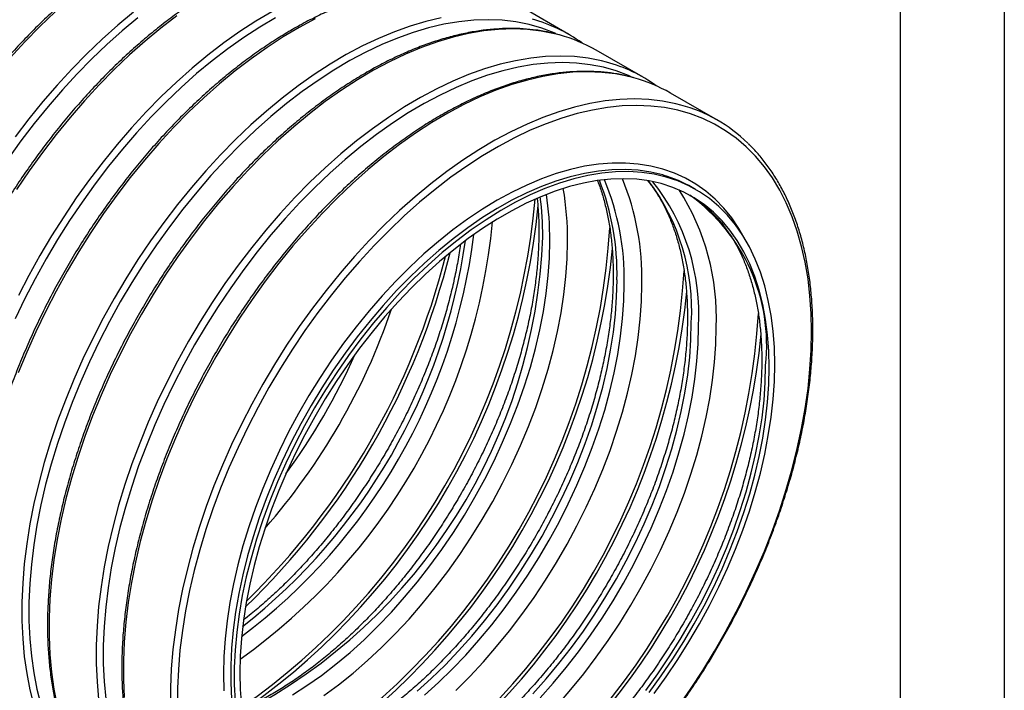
# Model space of a CAD drawing. Header units: millimetres. Extents: x 0 to 140, y 0 to 108.
# Tile 6 of 7: x 110 to 140, y 72 to 92. Entities that reach past the tile are written whole.
import ezdxf

# ---------------------------------------------------------------- set-up
doc = ezdxf.new("R2010")
doc.units = ezdxf.units.MM
doc.header["$LTSCALE"] = 0.5
doc.layers.add('TEXT', color=140, linetype='Continuous', lineweight=25)

msp = doc.modelspace()

# ---------------------------------------------------------------- linework, layer by layer
at = {"color": 7, "linetype": 'Continuous'}
msp.add_line((139.701, 107.951), (139.701, 0.001), dxfattribs=at)
for p, q in [((126.44, 91.959), (125.007, 92.787)), ((128.702, 90.653), (127.269, 91.48)), ((130.965, 89.347), (129.532, 90.174)), ((130.3, 87.237), (130.192, 87.299))]:
    msp.add_line(p, q)
at = {"flags": 128}
for points in [[(117.4, 92.652), (116.91, 92.362), (116.42, 92.044), (115.933, 91.699), (115.449, 91.327), (114.97, 90.93), (114.496, 90.509), (114.03, 90.065), (113.572, 89.599), (113.123, 89.111), (112.684, 88.604), (112.258, 88.079), (111.844, 87.536), (111.443, 86.978), (111.058, 86.406), (110.688, 85.82), (110.334, 85.223), (109.999, 84.617), (109.681, 84.002)], [(113.318, 92.462), (112.844, 92.07), (112.376, 91.653), (111.914, 91.214), (111.461, 90.752), (111.017, 90.27), (110.583, 89.768), (110.161, 89.248), (109.751, 88.712), (109.355, 88.159)], [(110.801, 92.643), (110.334, 92.199), (109.876, 91.732), (109.427, 91.245)], [(117.512, 92.467), (117.026, 92.18), (116.542, 91.865), (116.06, 91.524), (115.581, 91.156), (115.107, 90.764), (114.638, 90.347), (114.177, 89.907), (113.724, 89.446), (113.279, 88.964), (112.846, 88.462), (112.423, 87.942), (112.014, 87.405), (111.618, 86.853), (111.236, 86.287), (110.87, 85.707), (110.521, 85.117), (110.188, 84.517), (109.874, 83.908), (109.579, 83.293)], [(113.186, 92.633), (112.707, 92.237), (112.234, 91.816), (111.767, 91.371), (111.309, 90.905), (110.86, 90.418), (110.422, 89.911), (109.995, 89.385), (109.581, 88.843)], [(114.5, 92.526), (114.016, 92.154), (113.537, 91.758), (113.063, 91.337), (112.597, 90.892), (112.139, 90.426), (111.69, 89.939), (111.251, 89.432), (110.825, 88.906), (110.41, 88.364), (110.01, 87.805), (109.624, 87.233)], [(118.72, 92.435), (118.23, 92.173), (117.739, 91.883), (117.25, 91.565), (116.763, 91.22), (116.279, 90.848), (115.799, 90.451), (115.326, 90.03), (114.859, 89.586), (114.401, 89.12), (113.952, 88.632), (113.514, 88.125), (113.087, 87.6), (112.673, 87.057), (112.273, 86.499), (111.887, 85.927), (111.517, 85.341), (111.164, 84.745), (110.828, 84.138), (110.511, 83.523), (110.213, 82.901), (109.934, 82.274), (109.677, 81.643)], [(122.556, 92.465), (122.086, 92.355), (121.609, 92.214), (121.127, 92.042), (120.642, 91.84), (120.153, 91.608), (119.663, 91.346), (119.173, 91.056), (118.683, 90.738), (118.196, 90.392), (117.712, 90.021), (117.233, 89.624), (116.759, 89.203), (116.293, 88.759), (115.834, 88.292), (115.386, 87.805), (114.947, 87.298), (114.52, 86.773), (114.106, 86.23), (113.706, 85.672), (113.32, 85.099), (112.95, 84.514), (112.597, 83.917), (112.261, 83.311), (111.944, 82.696), (111.646, 82.074), (111.368, 81.447), (111.11, 80.816), (110.874, 80.183), (110.659, 79.55), (110.467, 78.918), (110.298, 78.289), (110.153, 77.664), (110.031, 77.045), (109.933, 76.434), (109.859, 75.831), (109.81, 75.239), (109.785, 74.66), (109.785, 74.093), (109.81, 73.542), (109.859, 73.007), (109.933, 72.489), (110.031, 71.991), (110.153, 71.513)], [(126.043, 91.99), (125.992, 92.011), (125.618, 92.153), (125.229, 92.263), (124.826, 92.343), (124.41, 92.391), (123.982, 92.407), (123.543, 92.392), (123.094, 92.346), (122.636, 92.268), (122.171, 92.16), (121.7, 92.02), (121.223, 91.85), (120.743, 91.65), (120.259, 91.42), (119.774, 91.161), (119.289, 90.874), (118.805, 90.559), (118.323, 90.217), (117.844, 89.85), (117.37, 89.457), (116.901, 89.041), (116.44, 88.601), (115.986, 88.14), (115.542, 87.658), (115.108, 87.156), (114.686, 86.636), (114.276, 86.099), (113.88, 85.547), (113.499, 84.98), (113.133, 84.401), (112.783, 83.811), (112.451, 83.211), (112.137, 82.602), (111.842, 81.987), (111.567, 81.366), (111.312, 80.742), (111.078, 80.116), (110.866, 79.49), (110.676, 78.865), (110.509, 78.242), (110.365, 77.624), (110.244, 77.011), (110.147, 76.406), (110.074, 75.81), (110.026, 75.225), (110.001, 74.651), (110.001, 74.091), (110.026, 73.545), (110.074, 73.016), (110.147, 72.504), (110.244, 72.011), (110.365, 71.538)], [(126.159, 91.942), (126.006, 91.981), (125.598, 92.061), (125.178, 92.11), (124.745, 92.127), (124.301, 92.112), (123.848, 92.065), (123.385, 91.986), (122.915, 91.876), (122.439, 91.735), (121.957, 91.563), (121.471, 91.361), (120.983, 91.129), (120.492, 90.867), (120.002, 90.577), (119.513, 90.259), (119.025, 89.913), (118.541, 89.542), (118.062, 89.145), (117.589, 88.724), (117.122, 88.28), (116.664, 87.814), (116.215, 87.326), (115.777, 86.819), (115.35, 86.294), (114.936, 85.751), (114.535, 85.193), (114.15, 84.62), (113.78, 84.035), (113.427, 83.438), (113.091, 82.832), (112.774, 82.217), (112.475, 81.595), (112.197, 80.968), (111.94, 80.337), (111.703, 79.705), (111.489, 79.071), (111.297, 78.439), (111.128, 77.81), (110.982, 77.185), (110.86, 76.566), (110.762, 75.955), (110.689, 75.352), (110.639, 74.76), (110.615, 74.181), (110.615, 73.614), (110.639, 73.063), (110.689, 72.528), (110.762, 72.01), (110.86, 71.512)], [(127.592, 91.115), (127.439, 91.154), (127.032, 91.234), (126.611, 91.283), (126.178, 91.299), (125.735, 91.284), (125.281, 91.238), (124.818, 91.159), (124.348, 91.049), (123.872, 90.908), (123.39, 90.736), (122.904, 90.534), (122.416, 90.301), (121.926, 90.04), (121.435, 89.75), (120.946, 89.431), (120.458, 89.086), (119.974, 88.715), (119.495, 88.318), (119.022, 87.897), (118.555, 87.453), (118.097, 86.986), (117.648, 86.499), (117.21, 85.992), (116.783, 85.466), (116.369, 84.924), (115.969, 84.366), (115.583, 83.793), (115.213, 83.208), (114.86, 82.611), (114.524, 82.004), (114.207, 81.389), (113.909, 80.768), (113.63, 80.14), (113.373, 79.51), (113.136, 78.877), (112.922, 78.244), (112.73, 77.612), (112.561, 76.983), (112.415, 76.358), (112.293, 75.739), (112.196, 75.128), (112.122, 74.525), (112.073, 73.933), (112.048, 73.353), (112.048, 72.787), (112.073, 72.236), (112.122, 71.7)], [(128.305, 90.683), (128.255, 90.705), (127.881, 90.847), (127.492, 90.957), (127.089, 91.036), (126.673, 91.084), (126.245, 91.101), (125.806, 91.086), (125.357, 91.04), (124.899, 90.962), (124.434, 90.853), (123.963, 90.714), (123.486, 90.544), (123.005, 90.343), (122.522, 90.113), (122.037, 89.855), (121.552, 89.568), (121.067, 89.253), (120.585, 88.911), (120.107, 88.544), (119.632, 88.151), (119.164, 87.734), (118.702, 87.295), (118.249, 86.833), (117.805, 86.351), (117.371, 85.85), (116.949, 85.33), (116.539, 84.793), (116.143, 84.241), (115.761, 83.674), (115.395, 83.095), (115.046, 82.505), (114.714, 81.904), (114.4, 81.296), (114.105, 80.681), (113.83, 80.06), (113.575, 79.436), (113.341, 78.81), (113.129, 78.184), (112.939, 77.559), (112.772, 76.936), (112.628, 76.318), (112.507, 75.705), (112.41, 75.1), (112.337, 74.504), (112.288, 73.919), (112.264, 73.345), (112.264, 72.784), (112.288, 72.239), (112.337, 71.71)], [(128.422, 90.636), (128.269, 90.675), (127.861, 90.755), (127.441, 90.804), (127.008, 90.821), (126.564, 90.806), (126.11, 90.759), (125.648, 90.68), (125.178, 90.57), (124.701, 90.429), (124.22, 90.257), (123.734, 90.055), (123.245, 89.822), (122.755, 89.561), (122.265, 89.271), (121.775, 88.952), (121.288, 88.607), (120.804, 88.236), (120.325, 87.839), (119.851, 87.418), (119.385, 86.974), (118.927, 86.507), (118.478, 86.02), (118.039, 85.513), (117.613, 84.988), (117.198, 84.445), (116.798, 83.887), (116.412, 83.314), (116.043, 82.729), (115.689, 82.132), (115.354, 81.525), (115.036, 80.91), (114.738, 80.289), (114.46, 79.662), (114.202, 79.031), (113.966, 78.398), (113.752, 77.765), (113.56, 77.133), (113.391, 76.504), (113.245, 75.879), (113.123, 75.26), (113.025, 74.649), (112.951, 74.046), (112.902, 73.454), (112.878, 72.874), (112.878, 72.308), (112.902, 71.757)], [(129.855, 89.808), (129.702, 89.848), (129.294, 89.928), (128.874, 89.976), (128.441, 89.993), (127.997, 89.978), (127.544, 89.931), (127.081, 89.853), (126.611, 89.743), (126.134, 89.602), (125.653, 89.43), (125.167, 89.227), (124.678, 88.995), (124.188, 88.733), (123.698, 88.443), (123.208, 88.125), (122.721, 87.78), (122.237, 87.408), (121.758, 87.012), (121.284, 86.591), (120.818, 86.146), (120.36, 85.68), (119.911, 85.193), (119.473, 84.686), (119.046, 84.16), (118.632, 83.618), (118.231, 83.059), (117.846, 82.487), (117.476, 81.902), (117.122, 81.305), (116.787, 80.698), (116.469, 80.083), (116.171, 79.461), (115.893, 78.834), (115.635, 78.204), (115.399, 77.571), (115.185, 76.938), (114.993, 76.306), (114.824, 75.677), (114.678, 75.052), (114.556, 74.433), (114.458, 73.821), (114.385, 73.219), (114.335, 72.627), (114.311, 72.047), (114.311, 71.481)], [(133.833, 82.904), (133.821, 83.457), (133.784, 83.995), (133.724, 84.515), (133.639, 85.018), (133.53, 85.501), (133.397, 85.964), (133.242, 86.405), (133.063, 86.823), (132.862, 87.217), (132.639, 87.586), (132.395, 87.929), (132.129, 88.245), (131.844, 88.533), (131.54, 88.794), (131.216, 89.025), (130.875, 89.227), (130.518, 89.399), (130.144, 89.54), (129.755, 89.651), (129.352, 89.73), (128.936, 89.778), (128.507, 89.795), (128.068, 89.78), (127.619, 89.734), (127.162, 89.656), (126.697, 89.547), (126.225, 89.407), (125.749, 89.237), (125.268, 89.037), (124.785, 88.807), (124.3, 88.548), (123.814, 88.261), (123.33, 87.947), (122.848, 87.605), (122.369, 87.237), (121.895, 86.845), (121.427, 86.428), (120.965, 85.989), (120.512, 85.527), (120.068, 85.045), (119.634, 84.543), (119.212, 84.024), (118.802, 83.487), (118.406, 82.934), (118.024, 82.368), (117.658, 81.789), (117.309, 81.198), (116.976, 80.598), (116.662, 79.99), (116.367, 79.374), (116.092, 78.754), (115.837, 78.13), (115.604, 77.504), (115.391, 76.878), (115.202, 76.252), (115.034, 75.63), (114.89, 75.011), (114.77, 74.399), (114.673, 73.794), (114.6, 73.198), (114.551, 72.612), (114.527, 72.039), (114.527, 71.478)], [(131.831, 85.676), (131.823, 85.691), (131.622, 86.042), (131.4, 86.368), (131.157, 86.666), (130.894, 86.938), (130.611, 87.181), (130.31, 87.395), (129.991, 87.579), (129.655, 87.733), (129.303, 87.857), (128.936, 87.949), (128.556, 88.01), (128.163, 88.04), (127.759, 88.038), (127.344, 88.005), (126.92, 87.94), (126.489, 87.844), (126.051, 87.717), (125.608, 87.559), (125.16, 87.371), (124.71, 87.154), (124.259, 86.907), (123.808, 86.633), (123.358, 86.331), (122.911, 86.002), (122.468, 85.648), (122.03, 85.269), (121.598, 84.867), (121.175, 84.443), (120.76, 83.998), (120.356, 83.533), (119.963, 83.049), (119.582, 82.549), (119.216, 82.033), (118.864, 81.504), (118.528, 80.962), (118.209, 80.409), (117.907, 79.847), (117.625, 79.278), (117.361, 78.702), (117.118, 78.123), (116.896, 77.541), (116.696, 76.958), (116.517, 76.376), (116.362, 75.797), (116.229, 75.222), (116.12, 74.654), (116.035, 74.093), (115.974, 73.541), (115.938, 73.001), (115.925, 72.472), (115.938, 71.958)], [(129.339, 87.665), (129.3, 87.676), (128.933, 87.763), (128.552, 87.819), (128.159, 87.843), (127.754, 87.836), (127.339, 87.797), (126.915, 87.726), (126.484, 87.624), (126.047, 87.491), (125.604, 87.327), (125.158, 87.133), (124.709, 86.91), (124.26, 86.657), (123.81, 86.377), (123.363, 86.069), (122.918, 85.734), (122.478, 85.375), (122.043, 84.99), (121.616, 84.583), (121.196, 84.154), (120.786, 83.704), (120.387, 83.234), (120, 82.747), (119.625, 82.243), (119.265, 81.725), (118.92, 81.192), (118.592, 80.648), (118.281, 80.094), (117.987, 79.531), (117.713, 78.961), (117.459, 78.386), (117.225, 77.808), (117.013, 77.227), (116.823, 76.647), (116.655, 76.068), (116.51, 75.493), (116.389, 74.923), (116.291, 74.36), (116.218, 73.805), (116.169, 73.261), (116.144, 72.728), (116.144, 72.209), (116.169, 71.705)], [(132.711, 81.907), (132.699, 82.419), (132.662, 82.916), (132.601, 83.395), (132.515, 83.855), (132.406, 84.295), (132.273, 84.715), (132.116, 85.111), (131.937, 85.484), (131.736, 85.832), (131.513, 86.154), (131.269, 86.449), (131.005, 86.717), (130.721, 86.956), (130.418, 87.165), (130.098, 87.345), (129.761, 87.495), (129.409, 87.613), (129.041, 87.701), (128.661, 87.757), (128.267, 87.781), (127.862, 87.773), (127.448, 87.734), (127.024, 87.664), (126.593, 87.561), (126.155, 87.428), (125.712, 87.265), (125.266, 87.071), (124.818, 86.847), (124.368, 86.595), (123.919, 86.314), (123.471, 86.006), (123.027, 85.672), (122.586, 85.312), (122.152, 84.928), (121.724, 84.52), (121.305, 84.091), (120.895, 83.641), (120.496, 83.172), (120.108, 82.685), (119.734, 82.181), (119.374, 81.662), (119.029, 81.13), (118.7, 80.586), (118.389, 80.031), (118.096, 79.468), (117.822, 78.898), (117.567, 78.323), (117.334, 77.745), (117.121, 77.165), (116.931, 76.584), (116.763, 76.006), (116.619, 75.431), (116.497, 74.861), (116.4, 74.297), (116.326, 73.743), (116.277, 73.198), (116.253, 72.666), (116.253, 72.147), (116.277, 71.642)], [(132.541, 81.809), (132.529, 82.315), (132.493, 82.805), (132.431, 83.278), (132.346, 83.732), (132.237, 84.167), (132.105, 84.58), (131.949, 84.97), (131.77, 85.337), (131.57, 85.679), (131.348, 85.995), (131.105, 86.284), (130.842, 86.546), (130.559, 86.779), (130.258, 86.982), (129.94, 87.156), (129.605, 87.3), (129.254, 87.412), (128.889, 87.494), (128.511, 87.544), (128.12, 87.563), (127.718, 87.55), (127.307, 87.505), (126.887, 87.429), (126.459, 87.322), (126.026, 87.184), (125.588, 87.015), (125.146, 86.817), (124.703, 86.589), (124.258, 86.333), (123.815, 86.048), (123.373, 85.737), (122.935, 85.4), (122.502, 85.037), (122.074, 84.651), (121.654, 84.242), (121.242, 83.811), (120.841, 83.36), (120.45, 82.891), (120.071, 82.403), (119.706, 81.9), (119.356, 81.383), (119.021, 80.853), (118.702, 80.311), (118.402, 79.76), (118.119, 79.201), (117.856, 78.636), (117.613, 78.066), (117.391, 77.494), (117.19, 76.92), (117.012, 76.347), (116.856, 75.777), (116.724, 75.211), (116.615, 74.651), (116.529, 74.098), (116.468, 73.555), (116.432, 73.022), (116.419, 72.502), (116.432, 71.997), (116.468, 71.507)], [(118.023, 71.835), (118.466, 72.119), (118.908, 72.431), (119.346, 72.768), (119.78, 73.131), (120.207, 73.517), (120.627, 73.926), (121.039, 74.357), (121.441, 74.808), (121.831, 75.277), (122.21, 75.764), (122.575, 76.267), (122.925, 76.785), (123.26, 77.315), (123.579, 77.857), (123.88, 78.408), (124.162, 78.967), (124.425, 79.532), (124.668, 80.102), (124.89, 80.674), (125.091, 81.248), (125.269, 81.821), (125.425, 82.391), (125.558, 82.957), (125.667, 83.517), (125.752, 84.07), (125.813, 84.613), (125.85, 85.146), (125.862, 85.665)], [(118.982, 71.818), (119.428, 72.146), (119.871, 72.5), (120.308, 72.878), (120.739, 73.279), (121.162, 73.703), (121.576, 74.147), (121.979, 74.611), (122.372, 75.094), (122.751, 75.593), (123.117, 76.108), (123.468, 76.637), (123.804, 77.178), (124.122, 77.729), (124.423, 78.29), (124.705, 78.859), (124.968, 79.433), (125.211, 80.012), (125.433, 80.593), (125.633, 81.174), (125.811, 81.755), (125.966, 82.333), (126.099, 82.907), (126.207, 83.474), (126.292, 84.034), (126.353, 84.585), (126.39, 85.125), (126.402, 85.652)], [(121.825, 71.95), (122.253, 72.336), (122.673, 72.745), (123.085, 73.176), (123.486, 73.627), (123.877, 74.096), (124.256, 74.583), (124.621, 75.086), (124.971, 75.604), (125.306, 76.134), (125.625, 76.676), (125.925, 77.227), (126.208, 77.786), (126.471, 78.351), (126.714, 78.921), (126.936, 79.493), (127.137, 80.067), (127.315, 80.64), (127.471, 81.21), (127.603, 81.776), (127.713, 82.336), (127.798, 82.889), (127.859, 83.432), (127.895, 83.965), (127.908, 84.484)], [(122.042, 71.824), (122.47, 72.211), (122.89, 72.62), (123.302, 73.05), (123.703, 73.501), (124.094, 73.971), (124.472, 74.458), (124.838, 74.961), (125.188, 75.479), (125.523, 76.009), (125.842, 76.55), (126.142, 77.102), (126.425, 77.661), (126.688, 78.226), (126.931, 78.796), (127.153, 79.368), (127.354, 79.942), (127.532, 80.514), (127.688, 81.085), (127.82, 81.651), (127.929, 82.211), (128.015, 82.764), (128.076, 83.307), (128.112, 83.839), (128.125, 84.359)], [(123.002, 71.973), (123.425, 72.396), (123.838, 72.841), (124.242, 73.305), (124.634, 73.787), (125.014, 74.287), (125.38, 74.802), (125.731, 75.33), (126.066, 75.871), (126.385, 76.423), (126.686, 76.984), (126.968, 77.553), (127.231, 78.127), (127.474, 78.705), (127.695, 79.286), (127.896, 79.868), (128.074, 80.449), (128.229, 81.027), (128.361, 81.601), (128.47, 82.168), (128.555, 82.728), (128.616, 83.279), (128.652, 83.819), (128.664, 84.346)], [(125.347, 71.869), (125.749, 72.32), (126.14, 72.79), (126.518, 73.277), (126.883, 73.78), (127.234, 74.298), (127.569, 74.828), (127.887, 75.369), (128.188, 75.921), (128.471, 76.48), (128.734, 77.045), (128.977, 77.615), (129.199, 78.187), (129.399, 78.76), (129.578, 79.333), (129.734, 79.904), (129.866, 80.47), (129.975, 81.03), (130.06, 81.583), (130.121, 82.126), (130.158, 82.658), (130.17, 83.178)], [(125.564, 71.744), (125.966, 72.195), (126.357, 72.665), (126.735, 73.152), (127.1, 73.655), (127.451, 74.172), (127.786, 74.703), (128.104, 75.244), (128.405, 75.795), (128.687, 76.354), (128.951, 76.92), (129.194, 77.489), (129.416, 78.062), (129.616, 78.635), (129.795, 79.208), (129.95, 79.778), (130.083, 80.345), (130.192, 80.905), (130.277, 81.457), (130.338, 82.001), (130.375, 82.533), (130.387, 83.053)], [(126.101, 71.535), (126.505, 71.999), (126.897, 72.481), (127.277, 72.981), (127.643, 73.495), (127.994, 74.024), (128.329, 74.565), (128.648, 75.117), (128.949, 75.678), (129.231, 76.246), (129.494, 76.821), (129.736, 77.399), (129.958, 77.98), (130.158, 78.562), (130.336, 79.143), (130.492, 79.721), (130.624, 80.294), (130.733, 80.862), (130.818, 81.422), (130.878, 81.973), (130.915, 82.512), (130.927, 83.039)], [(129.755, 71.448), (130.144, 72.008), (130.518, 72.581), (130.875, 73.166), (131.216, 73.761), (131.54, 74.366), (131.844, 74.978), (132.129, 75.596), (132.395, 76.218), (132.639, 76.843), (132.862, 77.47), (133.063, 78.096), (133.242, 78.72), (133.397, 79.341), (133.53, 79.956), (133.639, 80.565), (133.724, 81.166), (133.784, 81.757), (133.821, 82.337), (133.833, 82.904)], [(128.781, 71.971), (129.146, 72.474), (129.497, 72.991), (129.832, 73.522), (130.15, 74.063), (130.451, 74.614), (130.733, 75.173), (130.996, 75.739), (131.239, 76.308), (131.461, 76.881), (131.662, 77.454), (131.84, 78.027), (131.996, 78.597), (132.129, 79.164), (132.238, 79.724), (132.323, 80.276), (132.384, 80.82), (132.421, 81.352), (132.433, 81.872)], [(129.041, 71.877), (129.409, 72.389), (129.761, 72.914), (130.098, 73.453), (130.418, 74.002), (130.721, 74.561), (131.005, 75.128), (131.269, 75.7), (131.513, 76.277), (131.736, 76.857), (131.937, 77.437), (132.116, 78.017), (132.273, 78.594), (132.406, 79.167), (132.515, 79.734), (132.601, 80.293), (132.662, 80.843), (132.699, 81.381), (132.711, 81.907)], [(128.889, 71.908), (129.254, 72.411), (129.605, 72.929), (129.94, 73.459), (130.258, 74.001), (130.559, 74.552), (130.842, 75.111), (131.105, 75.676), (131.348, 76.246), (131.57, 76.818), (131.77, 77.392), (131.949, 77.964), (132.105, 78.535), (132.237, 79.101), (132.346, 79.661), (132.431, 80.214), (132.493, 80.757), (132.529, 81.29), (132.541, 81.809)]]:
    msp.add_lwpolyline(points, dxfattribs=at)
for centre, radius, start, end in [((124.107, 87.918), 4.666, 54.116, 74.8129), ((124.928, 87.415), 4.691, 60.0639, 74.7897), ((126.37, 86.612), 4.666, 54.116, 74.8129), ((127.191, 86.109), 4.691, 60.0639, 74.7897), ((128.632, 85.305), 4.666, 45.7341, 74.8027), ((120.636, 84.532), 8.031, 358.674, 22.1763), ((128.223, 83.884), 3.942, 60.046, 73.5606), ((116.848, 85.697), 9.554, 359.7281, 9.451), ((120.088, 84.662), 7.821, 358.7, 21.3869), ((120.397, 84.546), 7.729, 358.6158, 22.7318), ((123.624, 83.562), 6.558, 356.6411, 36.8743), ((123.91, 83.448), 6.489, 356.5126, 38.3338), ((116.049, 85.817), 9.596, 359.8452, 7.1336), ((116.388, 85.696), 9.474, 359.8162, 8.4309), ((123.757, 83.345), 7.177, 357.5572, 32.6983), ((126.821, 82.483), 5.645, 353.7867, 54.1731), ((104.421, 88.736), 21.067, 304.8979, 355.1074), ((104.34, 88.783), 21.265, 305.5134, 354.492), ((105.767, 87.959), 18.43, 305.3413, 354.6641), ((106.911, 87.3), 20.814, 303.3123, 356.5977), ((105.61, 88.05), 18.068, 306.9614, 353.044), ((108.588, 86.412), 17.068, 297.5924, 357.9148), ((105.249, 88.258), 18.229, 308.139, 351.8664), ((101.031, 90.693), 22.447, 313.8823, 346.123), ((101.009, 90.706), 22.366, 314.2729, 345.7325), ((106.603, 87.476), 21.265, 305.5134, 354.492), ((109.174, 85.994), 20.814, 303.3123, 356.5977), ((108.866, 86.17), 21.265, 305.5134, 354.492), ((102.189, 90.025), 19.922, 318.8476, 341.1578), ((111.436, 84.688), 20.814, 303.3123, 356.5977), ((111.128, 84.864), 21.265, 305.5134, 354.492), ((101.998, 90.135), 19.604, 323.8403, 336.1651)]:
    msp.add_arc(centre, radius, start, end)
for points, knots in [([(110.294, 101.093), (110.198, 101.119), (109.976, 101.178), (109.614, 101.238), (109.21, 101.278), (108.795, 101.289), (108.37, 101.271), (107.937, 101.225), (107.496, 101.15), (107.048, 101.047), (106.595, 100.916), (106.137, 100.757), (105.675, 100.571), (105.211, 100.358), (104.746, 100.118), (104.28, 99.853), (103.815, 99.562), (103.352, 99.247), (102.891, 98.907), (102.434, 98.545), (101.982, 98.161), (101.536, 97.755), (101.097, 97.329), (100.665, 96.884), (100.242, 96.42), (99.829, 95.939), (99.426, 95.441), (99.035, 94.928), (98.656, 94.401), (98.291, 93.862), (97.939, 93.31), (97.602, 92.749), (97.281, 92.178), (96.976, 91.599), (96.688, 91.014), (96.418, 90.423), (96.166, 89.829), (95.932, 89.232), (95.718, 88.633), (95.524, 88.035), (95.35, 87.438), (95.196, 86.844), (95.064, 86.254), (94.953, 85.669), (94.863, 85.091), (94.795, 84.52), (94.75, 83.959), (94.726, 83.409), (94.724, 82.87), (94.745, 82.344), (94.788, 81.832), (94.853, 81.336), (94.941, 80.856), (95.05, 80.393), (95.18, 79.949), (95.332, 79.525), (95.506, 79.122), (95.699, 78.74), (95.913, 78.38), (96.147, 78.045), (96.387, 77.745), (96.559, 77.569), (96.639, 77.487)], [0, 0, 0, 0, 0.012649, 0.029277, 0.045927, 0.062603, 0.079303, 0.096026, 0.11277, 0.12953, 0.146304, 0.163087, 0.179878, 0.196674, 0.213471, 0.23027, 0.247069, 0.263866, 0.280661, 0.297454, 0.314246, 0.331034, 0.347821, 0.364606, 0.381388, 0.398169, 0.414948, 0.431726, 0.448503, 0.465279, 0.482055, 0.49883, 0.515605, 0.532381, 0.549156, 0.565933, 0.58271, 0.599488, 0.616268, 0.633049, 0.649832, 0.666617, 0.683405, 0.700195, 0.716988, 0.733783, 0.750581, 0.767382, 0.784185, 0.80099, 0.817796, 0.834602, 0.851406, 0.868206, 0.885, 0.901785, 0.918557, 0.935313, 0.95205, 0.968763, 0.985451, 1, 1, 1, 1]), ([(112.557, 99.787), (112.461, 99.813), (112.239, 99.872), (111.876, 99.932), (111.473, 99.972), (111.058, 99.983), (110.633, 99.965), (110.2, 99.919), (109.759, 99.844), (109.311, 99.741), (108.858, 99.61), (108.4, 99.451), (107.938, 99.265), (107.474, 99.051), (107.009, 98.812), (106.543, 98.546), (106.078, 98.256), (105.614, 97.94), (105.154, 97.601), (104.697, 97.239), (104.245, 96.855), (103.799, 96.449), (103.359, 96.023), (102.928, 95.578), (102.505, 95.114), (102.092, 94.632), (101.689, 94.135), (101.298, 93.622), (100.919, 93.095), (100.554, 92.555), (100.202, 92.004), (99.865, 91.442), (99.544, 90.872), (99.239, 90.293), (98.951, 89.708), (98.681, 89.117), (98.428, 88.523), (98.195, 87.925), (97.981, 87.327), (97.786, 86.729), (97.612, 86.132), (97.459, 85.538), (97.326, 84.947), (97.215, 84.363), (97.126, 83.784), (97.058, 83.214), (97.012, 82.653), (96.989, 82.103), (96.987, 81.564), (97.008, 81.038), (97.051, 80.526), (97.116, 80.03), (97.203, 79.55), (97.312, 79.087), (97.443, 78.643), (97.595, 78.219), (97.768, 77.815), (97.962, 77.434), (98.176, 77.074), (98.41, 76.739), (98.65, 76.439), (98.822, 76.263), (98.901, 76.181)], [0, 0, 0, 0, 0.012649, 0.029277, 0.045927, 0.062603, 0.079303, 0.096026, 0.11277, 0.12953, 0.146304, 0.163087, 0.179878, 0.196674, 0.213471, 0.23027, 0.247069, 0.263866, 0.280661, 0.297454, 0.314246, 0.331034, 0.347821, 0.364606, 0.381388, 0.398169, 0.414948, 0.431726, 0.448503, 0.465279, 0.482055, 0.49883, 0.515605, 0.532381, 0.549156, 0.565933, 0.58271, 0.599488, 0.616268, 0.633049, 0.649832, 0.666617, 0.683405, 0.700195, 0.716988, 0.733783, 0.750581, 0.767382, 0.784185, 0.80099, 0.817796, 0.834602, 0.851406, 0.868206, 0.885, 0.901785, 0.918557, 0.935313, 0.95205, 0.968763, 0.985451, 1, 1, 1, 1]), ([(114.82, 98.481), (114.724, 98.506), (114.502, 98.566), (114.139, 98.626), (113.735, 98.666), (113.32, 98.676), (112.896, 98.659), (112.462, 98.612), (112.021, 98.538), (111.574, 98.435), (111.12, 98.304), (110.662, 98.145), (110.201, 97.958), (109.737, 97.745), (109.271, 97.506), (108.805, 97.24), (108.34, 96.949), (107.877, 96.634), (107.416, 96.295), (106.96, 95.933), (106.508, 95.549), (106.061, 95.143), (105.622, 94.717), (105.19, 94.271), (104.768, 93.807), (104.354, 93.326), (103.952, 92.829), (103.561, 92.316), (103.182, 91.789), (102.816, 91.249), (102.465, 90.698), (102.128, 90.136), (101.807, 89.565), (101.502, 88.987), (101.214, 88.401), (100.943, 87.811), (100.691, 87.216), (100.458, 86.619), (100.243, 86.021), (100.049, 85.423), (99.875, 84.826), (99.722, 84.231), (99.589, 83.641), (99.478, 83.056), (99.388, 82.478), (99.321, 81.908), (99.275, 81.347), (99.251, 80.796), (99.25, 80.258), (99.271, 79.732), (99.314, 79.22), (99.379, 78.723), (99.466, 78.243), (99.575, 77.781), (99.706, 77.337), (99.858, 76.913), (100.031, 76.509), (100.225, 76.127), (100.438, 75.768), (100.672, 75.433), (100.913, 75.132), (101.084, 74.956), (101.164, 74.874)], [0, 0, 0, 0, 0.012649, 0.029277, 0.045927, 0.062603, 0.079303, 0.096026, 0.11277, 0.12953, 0.146304, 0.163087, 0.179878, 0.196674, 0.213471, 0.23027, 0.247069, 0.263866, 0.280661, 0.297454, 0.314246, 0.331034, 0.347821, 0.364606, 0.381388, 0.398169, 0.414948, 0.431726, 0.448503, 0.465279, 0.482055, 0.49883, 0.515605, 0.532381, 0.549156, 0.565933, 0.58271, 0.599488, 0.616268, 0.633049, 0.649832, 0.666617, 0.683405, 0.700195, 0.716988, 0.733783, 0.750581, 0.767382, 0.784185, 0.80099, 0.817796, 0.834602, 0.851406, 0.868206, 0.885, 0.901785, 0.918557, 0.935313, 0.95205, 0.968763, 0.985451, 1, 1, 1, 1]), ([(117.082, 97.175), (116.986, 97.2), (116.764, 97.26), (116.402, 97.319), (115.998, 97.359), (115.583, 97.37), (115.158, 97.352), (114.725, 97.306), (114.284, 97.231), (113.836, 97.128), (113.383, 96.997), (112.925, 96.838), (112.463, 96.652), (111.999, 96.439), (111.534, 96.199), (111.068, 95.934), (110.603, 95.643), (110.14, 95.328), (109.679, 94.989), (109.222, 94.627), (108.77, 94.242), (108.324, 93.837), (107.885, 93.411), (107.453, 92.965), (107.03, 92.501), (106.617, 92.02), (106.214, 91.522), (105.823, 91.01), (105.444, 90.483), (105.079, 89.943), (104.727, 89.392), (104.391, 88.83), (104.069, 88.259), (103.764, 87.68), (103.476, 87.095), (103.206, 86.505), (102.954, 85.91), (102.72, 85.313), (102.506, 84.715), (102.312, 84.116), (102.138, 83.519), (101.984, 82.925), (101.852, 82.335), (101.741, 81.75), (101.651, 81.172), (101.583, 80.602), (101.538, 80.041), (101.514, 79.49), (101.513, 78.951), (101.533, 78.425), (101.576, 77.914), (101.641, 77.417), (101.729, 76.937), (101.838, 76.475), (101.968, 76.031), (102.12, 75.606), (102.294, 75.203), (102.487, 74.821), (102.701, 74.462), (102.935, 74.126), (103.175, 73.826), (103.347, 73.65), (103.427, 73.568)], [0, 0, 0, 0, 0.012649, 0.029277, 0.045927, 0.062603, 0.079303, 0.096026, 0.11277, 0.12953, 0.146304, 0.163087, 0.179878, 0.196674, 0.213471, 0.23027, 0.247069, 0.263866, 0.280661, 0.297454, 0.314246, 0.331034, 0.347821, 0.364606, 0.381388, 0.398169, 0.414948, 0.431726, 0.448503, 0.465279, 0.482055, 0.49883, 0.515605, 0.532381, 0.549156, 0.565933, 0.58271, 0.599488, 0.616268, 0.633049, 0.649832, 0.666617, 0.683405, 0.700195, 0.716988, 0.733783, 0.750581, 0.767382, 0.784185, 0.80099, 0.817796, 0.834602, 0.851406, 0.868206, 0.885, 0.901785, 0.918557, 0.935313, 0.95205, 0.968763, 0.985451, 1, 1, 1, 1]), ([(119.345, 95.868), (119.249, 95.894), (119.027, 95.953), (118.664, 96.013), (118.261, 96.053), (117.846, 96.064), (117.421, 96.046), (116.988, 96), (116.547, 95.925), (116.099, 95.822), (115.646, 95.691), (115.188, 95.532), (114.726, 95.346), (114.262, 95.133), (113.797, 94.893), (113.331, 94.628), (112.866, 94.337), (112.402, 94.022), (111.942, 93.683), (111.485, 93.32), (111.033, 92.936), (110.587, 92.53), (110.147, 92.104), (109.716, 91.659), (109.293, 91.195), (108.88, 90.714), (108.477, 90.216), (108.086, 89.703), (107.707, 89.176), (107.342, 88.637), (106.99, 88.086), (106.653, 87.524), (106.332, 86.953), (106.027, 86.374), (105.739, 85.789), (105.469, 85.198), (105.216, 84.604), (104.983, 84.007), (104.769, 83.408), (104.574, 82.81), (104.4, 82.213), (104.247, 81.619), (104.115, 81.029), (104.003, 80.444), (103.914, 79.866), (103.846, 79.295), (103.8, 78.734), (103.777, 78.184), (103.775, 77.645), (103.796, 77.119), (103.839, 76.607), (103.904, 76.111), (103.991, 75.631), (104.1, 75.168), (104.231, 74.724), (104.383, 74.3), (104.556, 73.897), (104.75, 73.515), (104.964, 73.155), (105.198, 72.82), (105.438, 72.52), (105.61, 72.344), (105.689, 72.262)], [0, 0, 0, 0, 0.012649, 0.029277, 0.045927, 0.062603, 0.079303, 0.096026, 0.11277, 0.12953, 0.146304, 0.163087, 0.179878, 0.196674, 0.213471, 0.23027, 0.247069, 0.263866, 0.280661, 0.297454, 0.314246, 0.331034, 0.347821, 0.364606, 0.381388, 0.398169, 0.414948, 0.431726, 0.448503, 0.465279, 0.482055, 0.49883, 0.515605, 0.532381, 0.549156, 0.565933, 0.58271, 0.599488, 0.616268, 0.633049, 0.649832, 0.666617, 0.683405, 0.700195, 0.716988, 0.733783, 0.750581, 0.767382, 0.784185, 0.80099, 0.817796, 0.834602, 0.851406, 0.868206, 0.885, 0.901785, 0.918557, 0.935313, 0.95205, 0.968763, 0.985451, 1, 1, 1, 1]), ([(121.608, 94.562), (121.512, 94.588), (121.29, 94.647), (120.927, 94.707), (120.523, 94.747), (120.108, 94.758), (119.684, 94.74), (119.251, 94.694), (118.81, 94.619), (118.362, 94.516), (117.908, 94.385), (117.45, 94.226), (116.989, 94.04), (116.525, 93.827), (116.059, 93.587), (115.594, 93.321), (115.128, 93.031), (114.665, 92.715), (114.204, 92.376), (113.748, 92.014), (113.296, 91.63), (112.849, 91.224), (112.41, 90.798), (111.978, 90.353), (111.556, 89.889), (111.142, 89.407), (110.74, 88.91), (110.349, 88.397), (109.97, 87.87), (109.604, 87.331), (109.253, 86.779), (108.916, 86.218), (108.595, 85.647), (108.29, 85.068), (108.002, 84.483), (107.731, 83.892), (107.479, 83.298), (107.246, 82.701), (107.032, 82.102), (106.837, 81.504), (106.663, 80.907), (106.51, 80.313), (106.377, 79.722), (106.266, 79.138), (106.177, 78.559), (106.109, 77.989), (106.063, 77.428), (106.039, 76.878), (106.038, 76.339), (106.059, 75.813), (106.102, 75.301), (106.167, 74.805), (106.254, 74.325), (106.363, 73.862), (106.494, 73.418), (106.646, 72.994), (106.819, 72.59), (107.013, 72.209), (107.227, 71.849), (107.46, 71.514), (107.701, 71.214), (107.872, 71.038), (107.952, 70.956)], [0, 0, 0, 0, 0.012649, 0.029277, 0.045927, 0.062603, 0.079303, 0.096026, 0.11277, 0.12953, 0.146304, 0.163087, 0.179878, 0.196674, 0.213471, 0.23027, 0.247069, 0.263866, 0.280661, 0.297454, 0.314246, 0.331034, 0.347821, 0.364606, 0.381388, 0.398169, 0.414948, 0.431726, 0.448503, 0.465279, 0.482055, 0.49883, 0.515605, 0.532381, 0.549156, 0.565933, 0.58271, 0.599488, 0.616268, 0.633049, 0.649832, 0.666617, 0.683405, 0.700195, 0.716988, 0.733783, 0.750581, 0.767382, 0.784185, 0.80099, 0.817796, 0.834602, 0.851406, 0.868206, 0.885, 0.901785, 0.918557, 0.935313, 0.95205, 0.968763, 0.985451, 1, 1, 1, 1]), ([(123.87, 93.256), (123.774, 93.282), (123.552, 93.341), (123.19, 93.401), (122.786, 93.441), (122.371, 93.451), (121.947, 93.434), (121.513, 93.388), (121.072, 93.313), (120.624, 93.21), (120.171, 93.079), (119.713, 92.92), (119.251, 92.734), (118.787, 92.52), (118.322, 92.281), (117.856, 92.015), (117.391, 91.724), (116.928, 91.409), (116.467, 91.07), (116.01, 90.708), (115.558, 90.324), (115.112, 89.918), (114.673, 89.492), (114.241, 89.046), (113.818, 88.583), (113.405, 88.101), (113.002, 87.604), (112.611, 87.091), (112.233, 86.564), (111.867, 86.024), (111.515, 85.473), (111.179, 84.911), (110.857, 84.341), (110.552, 83.762), (110.264, 83.176), (109.994, 82.586), (109.742, 81.991), (109.508, 81.394), (109.294, 80.796), (109.1, 80.198), (108.926, 79.601), (108.772, 79.006), (108.64, 78.416), (108.529, 77.831), (108.439, 77.253), (108.371, 76.683), (108.326, 76.122), (108.302, 75.571), (108.301, 75.033), (108.321, 74.507), (108.364, 73.995), (108.429, 73.499), (108.517, 73.018), (108.626, 72.556), (108.756, 72.112), (108.909, 71.688), (109.082, 71.284), (109.275, 70.902), (109.489, 70.543), (109.723, 70.208), (109.964, 69.907), (110.135, 69.731), (110.215, 69.649)], [0, 0, 0, 0, 0.012649, 0.029277, 0.045927, 0.062603, 0.079303, 0.096026, 0.11277, 0.12953, 0.146304, 0.163087, 0.179878, 0.196674, 0.213471, 0.23027, 0.247069, 0.263866, 0.280661, 0.297454, 0.314246, 0.331034, 0.347821, 0.364606, 0.381388, 0.398169, 0.414948, 0.431726, 0.448503, 0.465279, 0.482055, 0.49883, 0.515605, 0.532381, 0.549156, 0.565933, 0.58271, 0.599488, 0.616268, 0.633049, 0.649832, 0.666617, 0.683405, 0.700195, 0.716988, 0.733783, 0.750581, 0.767382, 0.784185, 0.80099, 0.817796, 0.834602, 0.851406, 0.868206, 0.885, 0.901785, 0.918557, 0.935313, 0.95205, 0.968763, 0.985451, 1, 1, 1, 1]), ([(126.133, 91.95), (126.037, 91.975), (125.815, 92.035), (125.453, 92.095), (125.049, 92.135), (124.634, 92.145), (124.209, 92.128), (123.776, 92.081), (123.335, 92.007), (122.887, 91.904), (122.434, 91.772), (121.976, 91.614), (121.514, 91.427), (121.05, 91.214), (120.585, 90.974), (120.119, 90.709), (119.654, 90.418), (119.19, 90.103), (118.73, 89.764), (118.273, 89.402), (117.821, 89.017), (117.375, 88.612), (116.935, 88.186), (116.504, 87.74), (116.081, 87.276), (115.668, 86.795), (115.265, 86.297), (114.874, 85.785), (114.495, 85.258), (114.13, 84.718), (113.778, 84.167), (113.441, 83.605), (113.12, 83.034), (112.815, 82.456), (112.527, 81.87), (112.257, 81.28), (112.004, 80.685), (111.771, 80.088), (111.557, 79.49), (111.363, 78.891), (111.188, 78.294), (111.035, 77.7), (110.903, 77.11), (110.791, 76.525), (110.702, 75.947), (110.634, 75.377), (110.588, 74.816), (110.565, 74.265), (110.563, 73.726), (110.584, 73.201), (110.627, 72.689), (110.692, 72.192), (110.779, 71.712), (110.888, 71.25), (111.019, 70.806), (111.171, 70.382), (111.344, 69.978), (111.538, 69.596), (111.752, 69.237), (111.986, 68.901), (112.226, 68.601), (112.398, 68.425), (112.478, 68.343)], [0, 0, 0, 0, 0.012649, 0.029277, 0.045927, 0.062603, 0.079303, 0.096026, 0.11277, 0.12953, 0.146304, 0.163087, 0.179878, 0.196674, 0.213471, 0.23027, 0.247069, 0.263866, 0.280661, 0.297454, 0.314246, 0.331034, 0.347821, 0.364606, 0.381388, 0.398169, 0.414948, 0.431726, 0.448503, 0.465279, 0.482055, 0.49883, 0.515605, 0.532381, 0.549156, 0.565933, 0.58271, 0.599488, 0.616268, 0.633049, 0.649832, 0.666617, 0.683405, 0.700195, 0.716988, 0.733783, 0.750581, 0.767382, 0.784185, 0.80099, 0.817796, 0.834602, 0.851406, 0.868206, 0.885, 0.901785, 0.918557, 0.935313, 0.95205, 0.968763, 0.985451, 1, 1, 1, 1]), ([(128.396, 90.644), (128.3, 90.669), (128.078, 90.729), (127.715, 90.788), (127.311, 90.828), (126.896, 90.839), (126.472, 90.821), (126.039, 90.775), (125.598, 90.7), (125.15, 90.597), (124.696, 90.466), (124.238, 90.307), (123.777, 90.121), (123.313, 89.908), (122.847, 89.668), (122.382, 89.403), (121.916, 89.112), (121.453, 88.797), (120.993, 88.458), (120.536, 88.096), (120.084, 87.711), (119.638, 87.306), (119.198, 86.88), (118.767, 86.434), (118.344, 85.97), (117.93, 85.489), (117.528, 84.991), (117.137, 84.478), (116.758, 83.952), (116.392, 83.412), (116.041, 82.861), (115.704, 82.299), (115.383, 81.728), (115.078, 81.149), (114.79, 80.564), (114.519, 79.973), (114.267, 79.379), (114.034, 78.782), (113.82, 78.183), (113.625, 77.585), (113.451, 76.988), (113.298, 76.394), (113.165, 75.804), (113.054, 75.219), (112.965, 74.641), (112.897, 74.071), (112.851, 73.51), (112.827, 72.959), (112.826, 72.42), (112.847, 71.894), (112.89, 71.383), (112.955, 70.886), (113.042, 70.406), (113.151, 69.943), (113.282, 69.5), (113.434, 69.075), (113.607, 68.672), (113.801, 68.29), (114.015, 67.931), (114.248, 67.595), (114.489, 67.295), (114.66, 67.119), (114.74, 67.037)], [0, 0, 0, 0, 0.012649, 0.029277, 0.045927, 0.062603, 0.079303, 0.096026, 0.11277, 0.12953, 0.146304, 0.163087, 0.179878, 0.196674, 0.213471, 0.23027, 0.247069, 0.263866, 0.280661, 0.297454, 0.314246, 0.331034, 0.347821, 0.364606, 0.381388, 0.398169, 0.414948, 0.431726, 0.448503, 0.465279, 0.482055, 0.49883, 0.515605, 0.532381, 0.549156, 0.565933, 0.58271, 0.599488, 0.616268, 0.633049, 0.649832, 0.666617, 0.683405, 0.700195, 0.716988, 0.733783, 0.750581, 0.767382, 0.784185, 0.80099, 0.817796, 0.834602, 0.851406, 0.868206, 0.885, 0.901785, 0.918557, 0.935313, 0.95205, 0.968763, 0.985451, 1, 1, 1, 1]), ([(133.871, 82.963), (133.87, 83.057), (133.868, 83.33), (133.848, 83.771), (133.803, 84.282), (133.736, 84.777), (133.647, 85.255), (133.536, 85.716), (133.403, 86.158), (133.249, 86.581), (133.074, 86.982), (132.878, 87.362), (132.663, 87.719), (132.427, 88.053), (132.178, 88.359), (131.997, 88.541), (131.909, 88.631)], [0, 0, 0, 0, 0.039149, 0.113482, 0.187826, 0.262169, 0.336504, 0.41082, 0.485109, 0.559355, 0.633544, 0.70766, 0.781688, 0.855612, 0.929423, 1, 1, 1, 1]), ([(127.312, 87.505), (127.33, 87.462), (127.395, 87.301), (127.488, 87), (127.591, 86.602), (127.673, 86.185), (127.734, 85.75), (127.774, 85.299), (127.789, 84.928), (127.791, 84.626), (127.788, 84.319), (127.769, 83.906), (127.726, 83.403), (127.661, 82.89), (127.575, 82.368), (127.468, 81.839), (127.341, 81.305), (127.192, 80.766), (127.024, 80.224), (126.836, 79.682), (126.628, 79.139), (126.402, 78.599), (126.158, 78.062), (125.896, 77.53), (125.617, 77.004), (125.323, 76.485), (125.013, 75.976), (124.69, 75.478), (124.352, 74.992), (124.003, 74.519), (123.642, 74.061), (123.271, 73.618), (122.89, 73.193), (122.501, 72.786), (122.105, 72.399), (121.703, 72.032), (121.296, 71.686), (120.885, 71.363), (120.472, 71.063), (120.057, 70.787), (119.643, 70.536), (119.23, 70.31), (118.819, 70.109), (118.411, 69.935), (118.008, 69.788), (117.611, 69.668), (117.254, 69.58), (117.035, 69.544), (116.942, 69.529)], [0, 0, 0, 0, 0.008194, 0.031017, 0.053783, 0.076509, 0.099211, 0.121898, 0.144579, 0.153293, 0.16519, 0.187871, 0.210561, 0.233259, 0.255968, 0.278686, 0.301415, 0.324154, 0.346902, 0.369658, 0.392421, 0.415191, 0.437965, 0.460744, 0.483525, 0.506308, 0.529091, 0.551872, 0.574652, 0.597427, 0.620198, 0.642962, 0.665719, 0.688468, 0.711207, 0.733935, 0.756652, 0.779357, 0.80205, 0.824731, 0.8474, 0.87006, 0.892713, 0.915364, 0.938017, 0.960678, 0.983359, 1, 1, 1, 1]), ([(128.844, 87.497), (128.876, 87.457), (128.982, 87.329), (129.143, 87.087), (129.325, 86.772), (129.487, 86.433), (129.629, 86.074), (129.751, 85.695), (129.854, 85.296), (129.935, 84.878), (129.996, 84.444), (130.036, 83.993), (130.051, 83.622), (130.054, 83.32), (130.05, 83.013), (130.032, 82.599), (129.989, 82.096), (129.924, 81.583), (129.838, 81.062), (129.731, 80.533), (129.603, 79.998), (129.455, 79.46), (129.286, 78.918), (129.098, 78.376), (128.891, 77.833), (128.664, 77.293), (128.42, 76.756), (128.158, 76.223), (127.88, 75.697), (127.586, 75.179), (127.276, 74.67), (126.952, 74.172), (126.615, 73.686), (126.266, 73.213), (125.905, 72.754), (125.533, 72.312), (125.153, 71.887), (124.764, 71.48), (124.367, 71.093), (123.965, 70.726), (123.558, 70.38), (123.148, 70.057), (122.734, 69.757), (122.32, 69.481), (121.906, 69.23), (121.492, 69.004), (121.081, 68.803), (120.674, 68.629), (120.271, 68.482), (119.873, 68.361), (119.483, 68.267), (119.1, 68.2), (118.726, 68.16), (118.362, 68.149), (118.024, 68.161), (117.814, 68.19), (117.718, 68.203)], [0, 0, 0, 0, 0.00877, 0.028331, 0.047779, 0.067127, 0.086392, 0.105593, 0.124746, 0.143866, 0.162965, 0.182051, 0.201133, 0.208463, 0.218473, 0.237554, 0.256643, 0.275739, 0.294844, 0.313957, 0.333078, 0.352208, 0.371346, 0.390491, 0.409641, 0.428797, 0.447957, 0.467121, 0.486286, 0.505453, 0.524621, 0.543787, 0.562951, 0.582112, 0.601269, 0.62042, 0.639566, 0.658704, 0.677834, 0.696955, 0.716067, 0.735169, 0.75426, 0.773341, 0.792413, 0.811477, 0.830535, 0.849591, 0.868648, 0.887713, 0.906794, 0.925903, 0.945053, 0.964261, 0.983545, 1, 1, 1, 1]), ([(125.476, 86.96), (125.487, 86.842), (125.514, 86.574), (125.526, 86.235), (125.529, 85.932), (125.525, 85.626), (125.507, 85.212), (125.463, 84.709), (125.399, 84.196), (125.313, 83.674), (125.206, 83.145), (125.078, 82.611), (124.93, 82.072), (124.761, 81.531), (124.573, 80.988), (124.365, 80.446), (124.139, 79.905), (123.895, 79.368), (123.633, 78.836), (123.355, 78.31), (123.06, 77.792), (122.751, 77.283), (122.427, 76.784), (122.09, 76.298), (121.74, 75.825), (121.379, 75.367), (121.008, 74.925), (120.627, 74.499), (120.238, 74.093), (119.842, 73.705), (119.44, 73.338), (119.033, 72.993), (118.622, 72.67), (118.209, 72.37), (117.795, 72.094), (117.38, 71.842), (116.967, 71.618), (116.67, 71.468), (116.513, 71.402), (116.492, 71.392)], [0, 0, 0, 0, 0.022716, 0.051339, 0.062335, 0.07735, 0.105972, 0.134606, 0.16325, 0.191907, 0.220578, 0.24926, 0.277956, 0.306663, 0.33538, 0.364106, 0.392841, 0.421581, 0.450327, 0.479076, 0.507827, 0.536578, 0.565328, 0.594074, 0.622816, 0.651552, 0.680279, 0.708998, 0.737706, 0.766401, 0.795084, 0.823752, 0.852404, 0.881042, 0.909664, 0.938272, 0.966868, 0.995456, 1, 1, 1, 1]), ([(130.126, 87.055), (130.158, 87.037), (130.287, 86.964), (130.496, 86.809), (130.751, 86.59), (130.987, 86.345), (131.206, 86.075), (131.406, 85.782), (131.588, 85.465), (131.749, 85.127), (131.892, 84.768), (132.014, 84.388), (132.116, 83.989), (132.198, 83.572), (132.259, 83.138), (132.299, 82.686), (132.314, 82.316), (132.316, 82.096), (132.316, 82.035)], [0, 0, 0, 0, 0.023668, 0.093288, 0.162795, 0.232039, 0.300919, 0.369395, 0.437478, 0.505212, 0.572657, 0.639874, 0.706925, 0.773859, 0.840718, 0.907536, 0.974337, 1, 1, 1, 1]), ([(123.139, 85.551), (123.137, 85.534), (123.113, 85.347), (123.049, 84.98), (122.943, 84.452), (122.815, 83.917), (122.667, 83.378), (122.498, 82.837), (122.31, 82.294), (122.103, 81.752), (121.876, 81.211), (121.632, 80.674), (121.37, 80.142), (121.092, 79.616), (120.798, 79.098), (120.488, 78.589), (120.164, 78.091), (119.827, 77.604), (119.478, 77.131), (119.117, 76.673), (118.745, 76.231), (118.364, 75.806), (117.975, 75.399), (117.579, 75.011), (117.177, 74.645), (116.828, 74.346), (116.613, 74.178), (116.534, 74.117)], [0, 0, 0, 0, 0.00415, 0.046308, 0.088485, 0.130682, 0.172896, 0.215128, 0.257375, 0.299635, 0.341907, 0.384188, 0.426477, 0.46877, 0.511067, 0.553364, 0.595658, 0.637948, 0.680231, 0.722505, 0.764767, 0.807016, 0.849249, 0.891464, 0.933659, 0.975834, 1, 1, 1, 1]), ([(118.356, 64.961), (118.423, 64.943), (118.615, 64.891), (118.946, 64.835), (119.349, 64.792), (119.763, 64.779), (120.187, 64.794), (120.619, 64.837), (121.06, 64.91), (121.507, 65.01), (121.96, 65.139), (122.417, 65.295), (122.879, 65.479), (123.342, 65.689), (123.808, 65.927), (124.274, 66.19), (124.739, 66.478), (125.202, 66.791), (125.663, 67.128), (126.12, 67.488), (126.573, 67.87), (127.02, 68.274), (127.46, 68.698), (127.892, 69.142), (128.316, 69.604), (128.73, 70.084), (129.134, 70.58), (129.526, 71.092), (129.906, 71.617), (130.273, 72.156), (130.626, 72.706), (130.964, 73.267), (131.286, 73.837), (131.593, 74.415), (131.883, 75), (132.155, 75.59), (132.409, 76.184), (132.644, 76.781), (132.86, 77.379), (133.056, 77.978), (133.232, 78.575), (133.387, 79.169), (133.522, 79.76), (133.635, 80.345), (133.726, 80.924), (133.796, 81.495), (133.844, 82.057), (133.867, 82.546), (133.87, 82.845), (133.871, 82.963)], [0, 0, 0, 0, 0.011307, 0.032772, 0.054267, 0.075794, 0.097353, 0.118941, 0.140557, 0.162194, 0.183849, 0.205518, 0.227195, 0.248879, 0.270567, 0.292256, 0.313945, 0.335632, 0.357316, 0.378999, 0.400678, 0.422354, 0.444028, 0.465699, 0.487367, 0.509033, 0.530697, 0.552359, 0.57402, 0.59568, 0.617339, 0.638997, 0.660656, 0.682314, 0.703973, 0.725633, 0.747294, 0.768956, 0.79062, 0.812287, 0.833955, 0.855626, 0.877301, 0.898978, 0.920659, 0.942343, 0.964031, 0.985722, 1, 1, 1, 1]), ([(132.316, 82.035), (132.315, 81.951), (132.314, 81.707), (132.294, 81.293), (132.251, 80.79), (132.187, 80.277), (132.101, 79.756), (131.994, 79.227), (131.866, 78.692), (131.718, 78.153), (131.549, 77.612), (131.361, 77.069), (131.153, 76.527), (130.927, 75.987), (130.683, 75.449), (130.421, 74.917), (130.143, 74.391), (129.848, 73.873), (129.539, 73.364), (129.215, 72.866), (128.878, 72.379), (128.528, 71.906), (128.167, 71.448), (127.796, 71.006), (127.415, 70.581), (127.026, 70.174), (126.63, 69.787), (126.228, 69.42), (125.821, 69.074), (125.41, 68.751), (124.997, 68.451), (124.583, 68.175), (124.168, 67.923), (123.755, 67.697), (123.344, 67.497), (122.936, 67.323), (122.533, 67.175), (122.136, 67.054), (121.746, 66.961), (121.363, 66.894), (120.989, 66.854), (120.624, 66.842), (120.27, 66.857), (119.926, 66.899), (119.594, 66.968), (119.273, 67.064), (118.967, 67.19), (118.766, 67.286), (118.672, 67.346), (118.67, 67.347)], [0, 0, 0, 0, 0.01146, 0.033305, 0.05516, 0.077023, 0.098895, 0.120777, 0.142669, 0.164571, 0.186481, 0.208399, 0.230325, 0.252256, 0.274192, 0.296132, 0.318074, 0.340018, 0.361963, 0.383906, 0.405846, 0.427783, 0.449715, 0.471642, 0.493561, 0.515472, 0.537374, 0.559265, 0.581146, 0.603015, 0.624872, 0.646718, 0.668553, 0.690379, 0.712198, 0.734015, 0.755833, 0.77766, 0.799506, 0.821383, 0.843308, 0.865299, 0.887376, 0.909561, 0.931872, 0.954317, 0.976893, 0.999578, 1, 1, 1, 1])]:
    msp.add_open_spline(points, degree=3, knots=knots)
at = {"layer": 'TEXT'}
msp.add_line((136.525, 104.775), (136.525, 3.175), dxfattribs=at)

doc.saveas('drawing.dxf')
